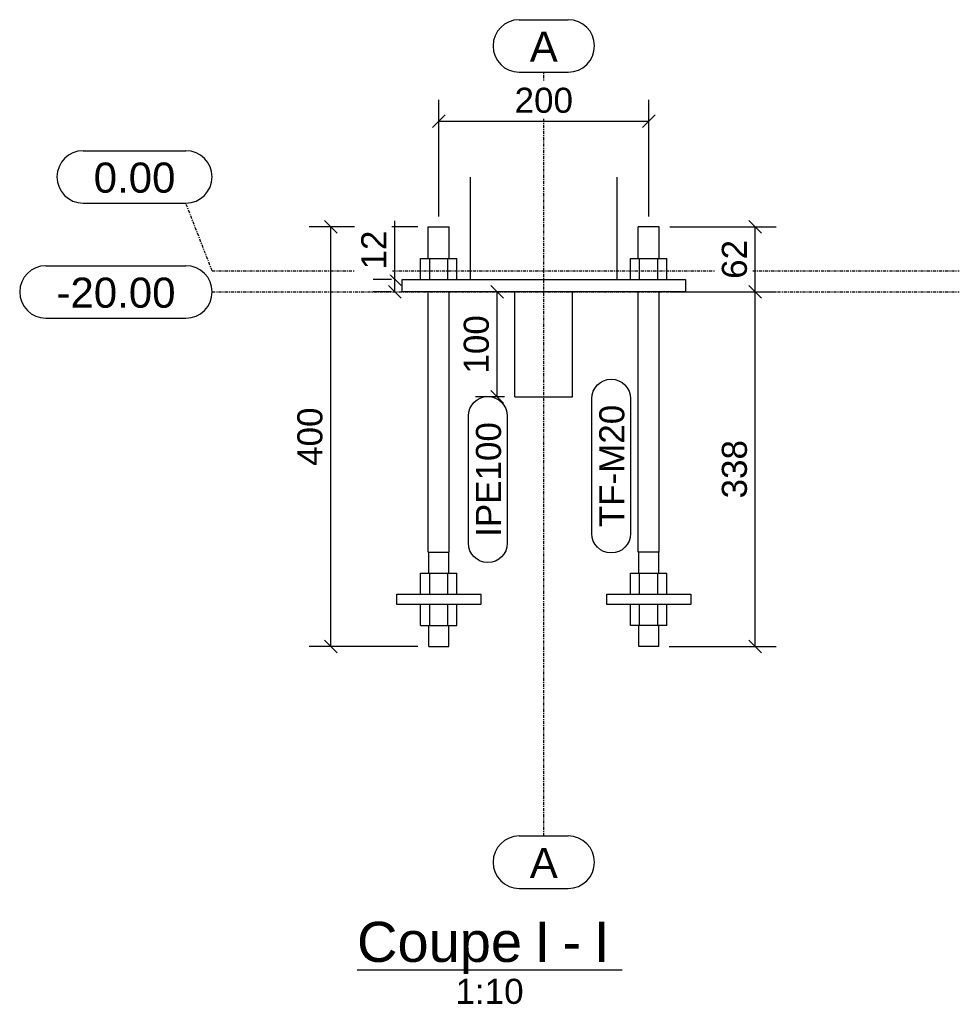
# Model space of a CAD drawing. Header units: millimetres. Extents: x 25 to 224619, y 20 to 11454.
# Tile 1 of 105: x 25 to 920, y 40 to 978. Entities that reach past the tile are written whole.
import ezdxf

# ---------------------------------------------------------------- set-up
doc = ezdxf.new("R2010")
doc.units = ezdxf.units.MM
doc.linetypes.add('DXK_LINE_DOT3', pattern=[5.9187, 2.979, -0.9799, 0.9799, -0.9799])
for name, color, linetype in [('ACIER_VISIBLE', 7, 'Continuous'), ('COTATIONS', 7, 'Continuous'), ('MAILLAGE', 7, 'Continuous'), ('REPERES', 7, 'Continuous')]:
    doc.layers.add(name, color=color, linetype=linetype)
doc.styles.add('Arial', font='arial.ttf', dxfattribs={"height": 0.2})

# ---------------------------------------------------------------- blocks, each defined once
blk = doc.blocks.new('Unknown-1649644-24 - 34517')
at = {"color": 6, "linetype": 'Continuous'}
blk.add_line((346.31, 72.5), (598.8, 72.5), dxfattribs=at)
at = {"color": 0, "linetype": 'Continuous'}
for points in [[(503.42, 80), (503.42, 120), (346.31, 120), (346.31, 80)], [(530.22, 80), (530.22, 120), (515.42, 120), (515.42, 80)], [(560, 80), (560, 120), (542.22, 120), (542.22, 80)], [(586.8, 80), (586.8, 120), (572, 120), (572, 80)], [(504.98, 40), (504.98, 65), (440.13, 65), (440.13, 40)]]:
    blk.add_wipeout(points, dxfattribs=at)
at = {"color": 6, "linetype": 'Continuous', "style": 'Arial'}
for s, height, p in [('Coupe', 38.203, (346.31, 80)), ('I', 38.2, (515.42, 80)), ('I', 38.2, (572, 80)), ('-', 38.2, (542.22, 80)), ('1:10', 23.877, (440.13, 40))]:
    blk.add_text(s, height=height, dxfattribs=at).set_placement(p)
blk = doc.blocks.new('GridLine-1649644-34543 - 34517')
at = {"layer": 'MAILLAGE', "color": 7, "linetype": 'Continuous'}
for p, q in [((500.89, 977.98), (547.55, 977.98)), ((500.89, 927.98), (547.55, 927.98)), ((500.89, 200), (547.55, 200)), ((500.89, 150), (547.55, 150))]:
    blk.add_line(p, q, dxfattribs=at)
at = {"layer": 'MAILLAGE', "color": 7, "linetype": 'DXK_LINE_DOT3'}
blk.add_line((524.22, 200), (524.22, 927.98), dxfattribs=at)
at = {"layer": 'MAILLAGE', "color": 7, "linetype": 'Continuous'}
for centre, start, end in [((500.89, 952.98), 90, 270), ((547.55, 952.98), 270, 90), ((500.89, 175), 90, 270), ((547.55, 175), 270, 90)]:
    blk.add_arc(centre, 25, start, end, dxfattribs=at)
at = {"layer": 'MAILLAGE', "color": 7, "linetype": 'Continuous', "style": 'Arial'}
for p in [(510.89, 937.98), (510.89, 160)]:
    blk.add_text('A', height=28.65, dxfattribs=at).set_placement(p)
blk = doc.blocks.new('GridLine-1649644-34544 - 34517')
at = {"layer": 'MAILLAGE', "color": 7, "linetype": 'Continuous'}
for p, q in [((49.94, 743.5), (183.32, 743.5)), ((49.94, 693.5), (183.32, 693.5))]:
    blk.add_line(p, q, dxfattribs=at)
at = {"layer": 'MAILLAGE', "color": 7, "linetype": 'DXK_LINE_DOT3'}
blk.add_line((208.32, 718.5), (920.11, 718.5), dxfattribs=at)
at = {"layer": 'MAILLAGE', "color": 7, "linetype": 'Continuous'}
for centre, start, end in [((49.94, 718.5), 90, 270), ((183.32, 718.5), 270, 90)]:
    blk.add_arc(centre, 25, start, end, dxfattribs=at)
at = {"layer": 'MAILLAGE', "color": 7, "linetype": 'Continuous', "style": 'Arial'}
blk.add_text('-20.00', height=28.652, dxfattribs=at).set_placement((59.94, 703.5))
blk = doc.blocks.new('GridLine-1649644-34545 - 34517')
at = {"layer": 'MAILLAGE', "color": 7, "linetype": 'Continuous'}
for p, q in [((85.42, 853.15), (183.23, 853.15)), ((85.42, 803.15), (183.23, 803.15))]:
    blk.add_line(p, q, dxfattribs=at)
at = {"layer": 'MAILLAGE', "color": 7, "linetype": 'DXK_LINE_DOT3'}
for q in [(183.23, 803.15), (920.11, 738.5)]:
    blk.add_line((208.32, 738.5), q, dxfattribs=at)
at = {"layer": 'MAILLAGE', "color": 7, "linetype": 'Continuous'}
for centre, start, end in [((85.42, 828.15), 90, 270), ((183.23, 828.15), 270, 90)]:
    blk.add_arc(centre, 25, start, end, dxfattribs=at)
at = {"layer": 'MAILLAGE', "color": 7, "linetype": 'Continuous', "style": 'Arial'}
blk.add_text('0.00', height=28.652, dxfattribs=at).set_placement((95.42, 813.15))
blk = doc.blocks.new('Part-1649644-34522 - 34517')
at = {"layer": 'ACIER_VISIBLE', "color": 136, "linetype": 'Continuous'}
for p, q in [((454.37, 730.5), (454.37, 827.98)), ((594.07, 730.5), (594.07, 827.98))]:
    blk.add_line(p, q, dxfattribs=at)
blk = doc.blocks.new('Part-1649644-34527 - 34517')
at = {"layer": 'ACIER_VISIBLE', "color": 136, "linetype": 'Continuous'}
for p, q in [((389.22, 718.5), (389.22, 730.5)), ((389.22, 730.5), (659.22, 730.5)), ((659.22, 730.5), (659.22, 718.5)), ((659.22, 718.5), (389.22, 718.5))]:
    blk.add_line(p, q, dxfattribs=at)
blk = doc.blocks.new('Part-1649644-34529 - 34517')
at = {"layer": 'ACIER_VISIBLE', "color": 136, "linetype": 'Continuous'}
for p, q in [((496.72, 618.5), (496.72, 718.5)), ((551.72, 618.5), (551.72, 718.5)), ((496.72, 618.5), (551.72, 618.5))]:
    blk.add_line(p, q, dxfattribs=at)
blk = doc.blocks.new('Part-1649644-34530 - 34517')
at = {"color": 136, "linetype": 'Continuous'}
for p, q in [((634.22, 780.5), (614.22, 780.5)), ((614.22, 750.5), (614.22, 780.5)), ((634.22, 750.5), (634.22, 780.5)), ((614.22, 470.5), (614.22, 718.5)), ((634.22, 470.5), (634.22, 718.5)), ((634.22, 470.5), (614.22, 470.5)), ((614.72, 450.5), (614.72, 470.5)), ((633.72, 450.5), (633.72, 470.5)), ((614.72, 380.5), (614.72, 400.5)), ((633.72, 380.5), (633.72, 400.5)), ((633.72, 380.5), (614.72, 380.5))]:
    blk.add_line(p, q, dxfattribs=at)
blk = doc.blocks.new('Part-1649644-34531 - 34517')
at = {"layer": 'ACIER_VISIBLE', "color": 136, "linetype": 'Continuous'}
for p, q in [((584.22, 430.5), (664.22, 430.5)), ((584.22, 420.5), (584.22, 430.5)), ((664.22, 430.5), (664.22, 420.5)), ((664.22, 420.5), (584.22, 420.5))]:
    blk.add_line(p, q, dxfattribs=at)
blk = doc.blocks.new('Part-1649644-34533 - 34517')
at = {"layer": 'ACIER_VISIBLE', "color": 136, "linetype": 'Continuous'}
for p, q in [((606.9, 400.5), (606.9, 420.5)), ((615.56, 400.5), (615.56, 420.5)), ((632.88, 400.5), (632.88, 420.5)), ((641.54, 400.5), (641.54, 420.5)), ((641.54, 400.5), (606.9, 400.5))]:
    blk.add_line(p, q, dxfattribs=at)
blk = doc.blocks.new('Part-1649644-34534 - 34517')
at = {"layer": 'ACIER_VISIBLE', "color": 136, "linetype": 'Continuous'}
for p, q in [((606.9, 430.5), (606.9, 450.5)), ((606.9, 450.5), (641.54, 450.5)), ((615.56, 430.5), (615.56, 450.5)), ((632.88, 430.5), (632.88, 450.5)), ((641.54, 430.5), (641.54, 450.5))]:
    blk.add_line(p, q, dxfattribs=at)
blk = doc.blocks.new('Part-1649644-34535 - 34517')
at = {"layer": 'ACIER_VISIBLE', "color": 136, "linetype": 'Continuous'}
for p, q in [((606.9, 730.5), (606.9, 750.5)), ((606.9, 750.5), (641.54, 750.5)), ((615.56, 730.5), (615.56, 750.5)), ((632.88, 730.5), (632.88, 750.5)), ((641.54, 730.5), (641.54, 750.5))]:
    blk.add_line(p, q, dxfattribs=at)
blk = doc.blocks.new('Part-1649644-34536 - 34517')
at = {"color": 136, "linetype": 'Continuous'}
for p, q in [((414.22, 780.5), (434.22, 780.5)), ((414.22, 750.5), (414.22, 780.5)), ((434.22, 750.5), (434.22, 780.5)), ((414.22, 470.5), (414.22, 718.5)), ((434.22, 470.5), (434.22, 718.5)), ((414.22, 470.5), (434.22, 470.5)), ((414.72, 450.5), (414.72, 470.5)), ((433.72, 450.5), (433.72, 470.5)), ((414.72, 380.5), (414.72, 400.5)), ((433.72, 380.5), (433.72, 400.5)), ((414.72, 380.5), (433.72, 380.5))]:
    blk.add_line(p, q, dxfattribs=at)
blk = doc.blocks.new('Part-1649644-34537 - 34517')
at = {"layer": 'ACIER_VISIBLE', "color": 136, "linetype": 'Continuous'}
for p, q in [((384.22, 430.5), (464.22, 430.5)), ((384.22, 420.5), (384.22, 430.5)), ((464.22, 430.5), (464.22, 420.5)), ((464.22, 420.5), (384.22, 420.5))]:
    blk.add_line(p, q, dxfattribs=at)
blk = doc.blocks.new('Part-1649644-34539 - 34517')
at = {"layer": 'ACIER_VISIBLE', "color": 136, "linetype": 'Continuous'}
for p, q in [((406.9, 400.5), (406.9, 420.5)), ((415.56, 400.5), (415.56, 420.5)), ((432.88, 400.5), (432.88, 420.5)), ((441.54, 400.5), (441.54, 420.5)), ((406.9, 400.5), (441.54, 400.5))]:
    blk.add_line(p, q, dxfattribs=at)
blk = doc.blocks.new('Part-1649644-34540 - 34517')
at = {"layer": 'ACIER_VISIBLE', "color": 136, "linetype": 'Continuous'}
for p, q in [((406.9, 430.5), (406.9, 450.5)), ((406.9, 450.5), (441.54, 450.5)), ((415.56, 430.5), (415.56, 450.5)), ((432.88, 430.5), (432.88, 450.5)), ((441.54, 430.5), (441.54, 450.5))]:
    blk.add_line(p, q, dxfattribs=at)
blk = doc.blocks.new('Part-1649644-34541 - 34517')
at = {"layer": 'ACIER_VISIBLE', "color": 136, "linetype": 'Continuous'}
for p, q in [((406.9, 730.5), (406.9, 750.5)), ((406.9, 750.5), (441.54, 750.5)), ((415.56, 730.5), (415.56, 750.5)), ((432.88, 730.5), (432.88, 750.5)), ((441.54, 730.5), (441.54, 750.5))]:
    blk.add_line(p, q, dxfattribs=at)
blk = doc.blocks.new('StraightDimension-1649644-34607 - 34517')
at = {"layer": 'COTATIONS', "color": 7, "linetype": 'Continuous'}
for p, q in [((485.84, 712.5), (473.84, 724.5)), ((486.72, 718.5), (459.34, 718.5)), ((479.84, 618.5), (479.84, 718.5)), ((473.84, 624.5), (485.84, 612.5)), ((486.72, 618.5), (459.34, 618.5))]:
    blk.add_line(p, q, dxfattribs=at)
at = {"color": 0}
blk.add_wipeout([(476.84, 701.3), (441.84, 701.3), (441.84, 635.71), (476.84, 635.71)], dxfattribs=at).dxf.layer = 'COTATIONS'
at = {"layer": 'COTATIONS', "color": 7, "style": 'Arial'}
blk.add_text('100', height=23.877, rotation=90.00021, dxfattribs=at).set_placement((471.84, 640.71))
blk = doc.blocks.new('StraightDimension-1649644-34595 - 34517')
at = {"layer": 'COTATIONS', "color": 7, "linetype": 'Continuous'}
for p, q in [((424.22, 790.5), (424.22, 901.76)), ((624.22, 790.5), (624.22, 901.76)), ((430.22, 887.26), (418.22, 875.26)), ((618.22, 875.26), (630.22, 887.26)), ((424.22, 881.26), (624.22, 881.26))]:
    blk.add_line(p, q, dxfattribs=at)
at = {"color": 0}
blk.add_wipeout([(557.01, 884.26), (557.01, 919.26), (491.42, 919.26), (491.42, 884.26)], dxfattribs=at).dxf.layer = 'COTATIONS'
at = {"layer": 'COTATIONS', "color": 7, "style": 'Arial'}
blk.add_text('200', height=23.877, dxfattribs=at).set_placement((496.42, 889.26))
blk = doc.blocks.new('StraightDimension-1649644-34548 - 34517')
at = {"layer": 'COTATIONS', "color": 7, "linetype": 'Continuous'}
for p, q in [((404.22, 780.5), (300.82, 780.5)), ((327.32, 774.5), (315.32, 786.5)), ((321.32, 380.5), (321.32, 780.5)), ((315.32, 386.5), (327.32, 374.5)), ((404.22, 380.5), (300.82, 380.5))]:
    blk.add_line(p, q, dxfattribs=at)
at = {"color": 0}
blk.add_wipeout([(318.32, 613.3), (283.32, 613.3), (283.32, 547.71), (318.32, 547.71)], dxfattribs=at).dxf.layer = 'COTATIONS'
at = {"layer": 'COTATIONS', "color": 7, "style": 'Arial'}
blk.add_text('400', height=23.877, rotation=90.00021, dxfattribs=at).set_placement((313.32, 552.71))
blk = doc.blocks.new('StraightDimension-1649644-34560 - 34517')
at = {"layer": 'COTATIONS', "color": 7, "linetype": 'Continuous'}
for p, q in [((644.22, 780.5), (745.74, 780.5)), ((731.74, 774.5), (719.74, 786.5)), ((725.74, 718.5), (725.74, 780.5)), ((719.74, 724.5), (731.74, 712.5)), ((644.22, 718.5), (745.74, 718.5))]:
    blk.add_line(p, q, dxfattribs=at)
at = {"color": 0}
blk.add_wipeout([(722.74, 773.03), (687.74, 773.03), (687.74, 725.97), (722.74, 725.97)], dxfattribs=at).dxf.layer = 'COTATIONS'
at = {"layer": 'COTATIONS', "color": 7, "style": 'Arial'}
blk.add_text('62', height=23.877, rotation=90.00021, dxfattribs=at).set_placement((717.74, 730.97))
blk = doc.blocks.new('StraightDimension-1649644-34561 - 34517')
at = {"layer": 'COTATIONS', "color": 7, "linetype": 'Continuous'}
for p, q in [((731.74, 712.5), (719.74, 724.5)), ((644.22, 718.5), (745.74, 718.5)), ((725.74, 380.5), (725.74, 718.5)), ((719.74, 386.5), (731.74, 374.5)), ((643.72, 380.5), (745.74, 380.5))]:
    blk.add_line(p, q, dxfattribs=at)
at = {"color": 0}
blk.add_wipeout([(722.74, 582.3), (687.74, 582.3), (687.74, 516.71), (722.74, 516.71)], dxfattribs=at).dxf.layer = 'COTATIONS'
at = {"layer": 'COTATIONS', "color": 7, "style": 'Arial'}
blk.add_text('338', height=23.877, rotation=90.00021, dxfattribs=at).set_placement((717.74, 521.71))
blk = doc.blocks.new('StraightDimension-1649644-35142 - 34517')
at = {"layer": 'COTATIONS', "color": 7, "linetype": 'Continuous'}
for p, q in [((376.22, 736.5), (388.22, 724.5)), ((379.22, 730.5), (361.72, 730.5)), ((388.22, 712.5), (376.22, 724.5)), ((382.22, 718.5), (382.22, 730.5)), ((379.22, 718.5), (361.72, 718.5))]:
    blk.add_line(p, q, dxfattribs=at)
at = {"color": 0}
blk.add_wipeout([(379.22, 781.94), (344.22, 781.94), (344.22, 734.88), (379.22, 734.88)], dxfattribs=at).dxf.layer = 'COTATIONS'
at = {"layer": 'COTATIONS', "color": 7, "linetype": 'Continuous'}
blk.add_line((382.22, 730.5), (382.22, 786.31), dxfattribs=at)
blk.add_line((382.22, 730.5), (382.22, 786.31), dxfattribs=at)
at = {"layer": 'COTATIONS', "color": 7, "style": 'Arial'}
blk.add_text('12', height=23.877, rotation=90.00021, dxfattribs=at).set_placement((374.22, 739.88))
blk = doc.blocks.new('Mark-1649644-37952 - 34517')
at = {"color": 0}
blk.add_wipeout([(600.97, 610.87), (575.97, 610.87), (575.97, 494.22), (600.97, 494.22)], dxfattribs=at).dxf.layer = 'REPERES'
blk.add_wipeout([(600.97, 610.87), (575.97, 610.87), (575.97, 494.22), (600.97, 494.22)], dxfattribs=at).dxf.layer = 'REPERES'
at = {"layer": 'REPERES', "color": 1, "linetype": 'Continuous'}
blk.add_lwpolyline([(606.97, 488.22, -1), (569.97, 488.22), (569.97, 616.87, -1), (606.97, 616.87), (606.97, 488.22)], format="xyb", close=True, dxfattribs=at)
at = {"layer": 'REPERES', "color": 7, "style": 'Arial'}
blk.add_text('TF-M20', height=23.877, rotation=90.00021, dxfattribs=at).set_placement((600.97, 494.22))
blk = doc.blocks.new('Mark-1649644-37970 - 34517')
at = {"color": 0}
blk.add_wipeout([(483.47, 594.32), (458.47, 594.32), (458.47, 485.04), (483.47, 485.04)], dxfattribs=at).dxf.layer = 'REPERES'
blk.add_wipeout([(483.47, 594.32), (458.47, 594.32), (458.47, 485.04), (483.47, 485.04)], dxfattribs=at).dxf.layer = 'REPERES'
at = {"layer": 'REPERES', "color": 1, "linetype": 'Continuous'}
blk.add_lwpolyline([(489.47, 479.04, -1), (452.47, 479.04), (452.47, 600.32, -1), (489.47, 600.32), (489.47, 479.04)], format="xyb", close=True, dxfattribs=at)
at = {"layer": 'REPERES', "color": 7, "style": 'Arial'}
blk.add_text('IPE100', height=23.877, rotation=90.00021, dxfattribs=at).set_placement((483.47, 485.04))

msp = doc.modelspace()

# ---------------------------------------------------------------- block references
for name in ['GridLine-1649644-34543 - 34517', 'GridLine-1649644-34545 - 34517', 'Part-1649644-34522 - 34517', 'Part-1649644-34536 - 34517', 'Part-1649644-34530 - 34517', 'GridLine-1649644-34544 - 34517', 'Part-1649644-34541 - 34517', 'Part-1649644-34535 - 34517', 'Part-1649644-34527 - 34517', 'Part-1649644-34529 - 34517', 'Part-1649644-34540 - 34517', 'Part-1649644-34534 - 34517', 'Part-1649644-34537 - 34517', 'Part-1649644-34531 - 34517', 'Part-1649644-34539 - 34517', 'Part-1649644-34533 - 34517', 'Unknown-1649644-24 - 34517']:
    msp.add_blockref(name, (0, 0))

# ---------------------------------------------------------------- next in the draw order: block references
for name in ['StraightDimension-1649644-34595 - 34517', 'StraightDimension-1649644-34548 - 34517', 'StraightDimension-1649644-34560 - 34517', 'StraightDimension-1649644-34607 - 34517', 'Mark-1649644-37952 - 34517']:
    msp.add_blockref(name, (0, 0))

# ---------------------------------------------------------------- next in the draw order: block references
for name in ['StraightDimension-1649644-35142 - 34517', 'StraightDimension-1649644-34561 - 34517', 'Mark-1649644-37970 - 34517']:
    msp.add_blockref(name, (0, 0))

doc.saveas('drawing.dxf')
